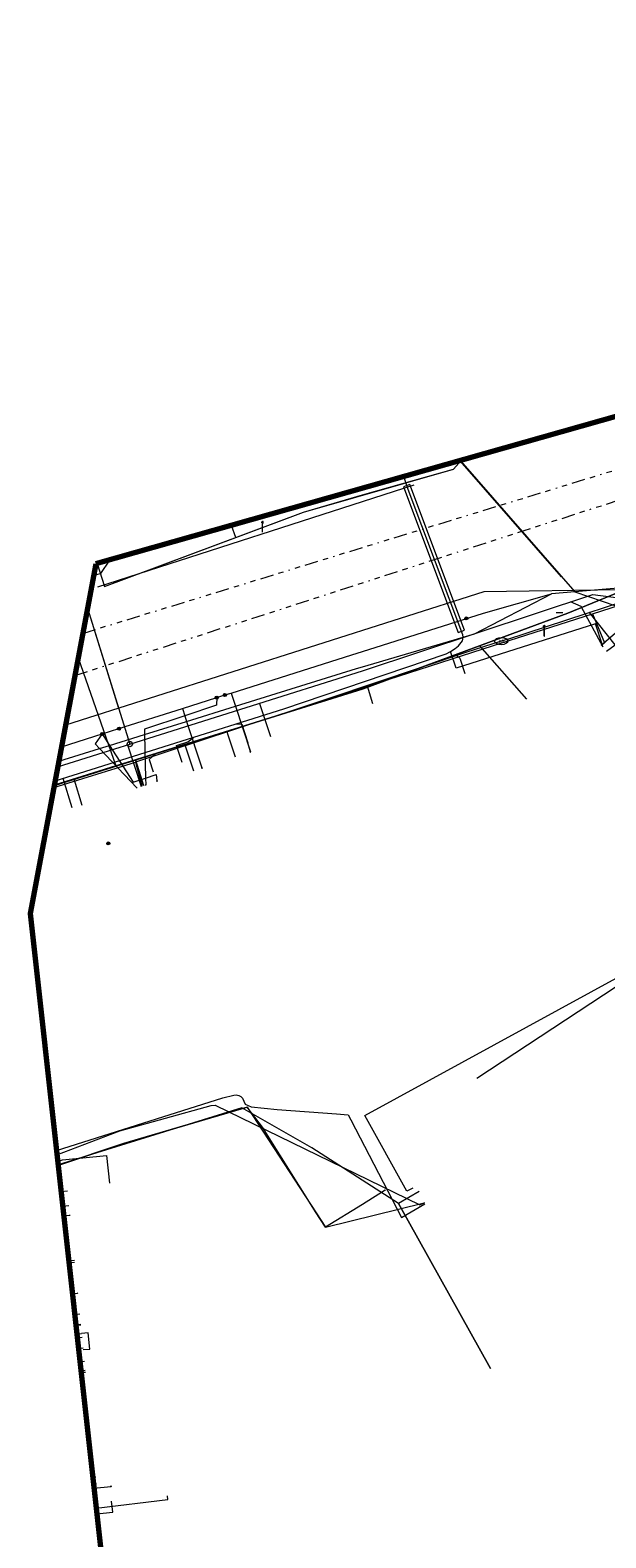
# Model space of a CAD drawing. Header units: metres. Extents: x 154975 to 155642, y 461260 to 461877.
# Tile 35 of 95: x 154975 to 155018, y 461696 to 461809. Entities that reach past the tile are written whole.
import ezdxf
from ezdxf.enums import TextEntityAlignment as Align
from ezdxf.lldxf.tags import DXFTag

# ---------------------------------------------------------------- set-up
doc = ezdxf.new("R2010")
doc.units = ezdxf.units.M
doc.linetypes.add('RI-OVERIG-SO', pattern=[17, 5, -2, 2, -2, 0, -2, 2, -2])
for name, color, linetype, lineweight, true_color in [('B-WE-KL-DATA-G', 3, 'KL-DATA-SO', 18, 0x00ff00), ('B-WE-KL-DATA_HULPSTUK-S', 3, 'Continuous', 18, 0x00ff00), ('B-WE-KL-DATA_KABELBED-G', 3, 'Continuous', 18, 0x00ff00), ('B-WE-KL-DATA_MANTELBUIS-G', 3, 'Continuous', 18, 0x00ff00), ('B-WE-KL-ET_LS-G', 1, 'KL-LS-SO', 18, 0xff0000), ('B-WE-KL-ET_LS-S', 1, 'Continuous', 18, 0xff0000), ('B-WE-KL-ET_LS_MANTELBUIS-G', 1, 'Continuous', 18, 0xff0000), ('B-WE-KL-GAS_LD-G', 30, 'KL-GAS_LD-SO', 18, 0xff7f00), ('B-WE-KL-GAS_LD_HULPSTUK-S', 30, 'Continuous', 18, 0xff7f00), ('B-WE-KL-GAS_LD_MANTELBUIS-G', 30, 'Continuous', 18, 0xff7f00), ('B-WE-KL-WATER-G', 5, 'KL-WATER-SO', 18, 0x0000ff), ('B-WE-KL-WATER-S', 5, 'Continuous', 18, 0x0000ff), ('B-WE-KL-WATER_HULPSTUK-S', 5, 'Continuous', 18, 0x0000ff), ('B-WE-RI-VRIJVERVAL-G', 6, 'RI-OVERIG-SO', 18, 0xff00ff)]:
    doc.layers.add(name, color=color, linetype=linetype, lineweight=lineweight, true_color=true_color)
doc.layers.add('B-WE-OG-INFO_ORIENTATIEPOLYGOON-GV', color=7, linetype='Continuous', lineweight=70)
doc.styles.add('NLCS-ISO', font='NLCS-ISO.ttf')
tags = doc.linetypes.add('KL-DATA-SO', pattern='A,4,-1,[101,NLCS.SHX,S=0.5,R=0,X=0,Y=0],-1,4,-1,["D",Standard,S=1,R=0,X=-0.25,Y=-0.5],-1.5', length=12.5).pattern_tags.tags
tags[18] = DXFTag(74, 10)
tags = doc.linetypes.add('KL-GAS_LD-SO', pattern='A,4,-1,[69,NLCS.SHX,S=0.5,R=0,X=0,Y=0],-1,4,-1,["L",Standard,S=1,R=0,X=0.25,Y=-0.5],-2', length=13).pattern_tags.tags
tags[18] = DXFTag(74, 10)
tags = doc.linetypes.add('KL-LS-SO', pattern='A,4,-1,[103,NLCS.SHX,S=0.75,R=0,X=0,Y=0],-1,4,-1,["L",Standard,S=1,R=0,X=0,Y=-0.5],-2', length=13).pattern_tags.tags
tags[18] = DXFTag(74, 10)
doc.linetypes.add('KL-WATER-SO', pattern='A,7,-0.5,[168,NLCS.SHX,S=0.75,R=0,X=0.75,Y=0],-2', length=9.5)

# ---------------------------------------------------------------- blocks, each defined once
blk = doc.blocks.new('SKL-WTB_HULP_T STUK-SO')
at = {"color": 0, "linetype": 'ByBlock', "lineweight": 18}
blk.add_circle((0, 0), 1, dxfattribs=at)
at = {"color": 0, "linetype": 'ByBlock', "lineweight": -2, "style": 'NLCS-ISO'}
blk.add_text('T', height=1, dxfattribs=at).set_placement((0, 0), align=Align.MIDDLE_CENTER)
at = {"color": 0, "linetype": 'ByBlock', "lineweight": 18, "style": 'NLCS-ISO', "flags": 1}
for tag, p in [('TYPE', (1.5, 0)), ('OMSCHRIJVING', (1.5, -3)), ('LABEL', (1.5, -1.5))]:
    blk.add_attdef(tag, p, '', height=1, dxfattribs=at)
blk = doc.blocks.new('SKL-WTB_HULP_OVERIG-SO')
at = {"color": 0, "linetype": 'ByBlock', "lineweight": 18}
for points in [[(-0.14, 0.14), (0.14, -0.14)], [(0.14, 0.14), (-0.14, -0.14)]]:
    blk.add_lwpolyline(points, dxfattribs=at)
at = {"color": 0, "linetype": 'ByBlock', "lineweight": 18, "style": 'NLCS-ISO', "flags": 1}
for tag, p in [('TYPE', (1.5, 0)), ('OMSCHRIJVING', (1.5, -3)), ('LABEL', (1.5, -1.5))]:
    blk.add_attdef(tag, p, '', height=1, dxfattribs=at)
blk = doc.blocks.new('SKL-WATER_BRANDKRAAN_BRANDPUT-SO')
at = {"color": 0, "linetype": 'ByBlock', "lineweight": 18}
blk.add_ellipse((0, 0), major_axis=(2.5, 0), ratio=0.54, dxfattribs=at)
at = {"color": 0, "linetype": 'ByBlock', "lineweight": 18, "style": 'NLCS-ISO'}
blk.add_text('bk', height=1.5, dxfattribs=at).set_placement((0.16, 0), align=Align.MIDDLE_CENTER)
blk = doc.blocks.new('SKL-WTB_HULP_MOF-SO')
at = {"linetype": 'ByBlock', "lineweight": 18}
h = blk.add_hatch(color=0, dxfattribs=at)
h.dxf.hatch_style = 1
h.paths.add_polyline_path([(-0.5625, 0, 1), (0.5625, 0, 1)])
at = {"color": 0, "linetype": 'ByBlock', "lineweight": 18}
blk.add_circle((0, 0), 0.5625, dxfattribs=at)
at = {"color": 0, "linetype": 'ByBlock', "lineweight": 18, "style": 'NLCS-ISO', "flags": 1}
for tag, p in [('TYPE', (1.5, 0)), ('OMSCHRIJVING', (1.5, -3)), ('LABEL', (1.5, -1.5))]:
    blk.add_attdef(tag, p, '', height=1, dxfattribs=at)
blk = doc.blocks.new('SKL-ET_LS_MAST-SO')
for p, q in [((-0.05, 2.07), (0.05, 2.07)), ((-0.05, -2), (0.05, -2))]:
    blk.add_line(p, q)
for points in [[(-0.18, 1.76), (-0.22, 1.76), (-0.22, 1.84), (-0.18, 1.84), (-0.18, 1.79)], [(-0.18, 1.49), (-0.22, 1.49), (-0.22, 1.57), (-0.18, 1.57), (-0.18, 1.52)], [(-0.18, 1.79), (-0.05, 1.79)], [(-0.18, 1.76), (-0.05, 1.76)], [(-0.18, 1.52), (-0.05, 1.52)], [(-0.18, 1.49), (-0.05, 1.49)], [(-0.05, -2), (-0.05, 2.07)], [(0.05, -2), (0.05, 2.07)], [(0.18, 1.92), (0.05, 1.92)], [(0.18, 1.89), (0.05, 1.89)], [(0.18, 1.66), (0.05, 1.66)], [(0.18, 1.63), (0.05, 1.63)], [(0.18, 1.39), (0.05, 1.39)], [(0.18, 1.36), (0.05, 1.36)], [(0.18, 1.89), (0.22, 1.89), (0.22, 1.97), (0.18, 1.97), (0.18, 1.92)], [(0.18, 1.63), (0.22, 1.63), (0.22, 1.71), (0.18, 1.71), (0.18, 1.66)], [(0.18, 1.36), (0.22, 1.36), (0.22, 1.44), (0.18, 1.44), (0.18, 1.39)]]:
    blk.add_lwpolyline(points)

msp = doc.modelspace()

# ---------------------------------------------------------------- linework, layer by layer
at = {"layer": 'B-WE-KL-DATA-G', "ltscale": 0.2, "flags": 128}
for points in [[(154979.953, 461769.003), (154980.056, 461769.036), (154980.608, 461767.299), (154995.582, 461772.906), (155000, 461774.192), (155006.843, 461776.137), (155007.444, 461776.796)], [(154979.953, 461769.003), (154980.056, 461769.036), (154980.608, 461767.299), (154995.582, 461772.906), (155000, 461774.192), (155006.843, 461776.137), (155007.444, 461776.796)], [(154979.953, 461769.003), (154980.056, 461769.036), (154980.608, 461767.299), (154995.582, 461772.906), (155000, 461774.192), (155006.843, 461776.137), (155007.444, 461776.796)], [(154979.953, 461769.003), (154980.056, 461769.036), (154980.608, 461767.299), (154995.582, 461772.906), (155000, 461774.192), (155006.843, 461776.137), (155007.444, 461776.796)], [(154979.953, 461769.003), (154980.056, 461769.036), (154980.608, 461767.299), (154990.493, 461771), (154990.156, 461771.899)], [(154976.837, 461752.386), (155000.052, 461759.615), (155015.459, 461765.314), (155020.5, 461767.394), (155021.298, 461766.551), (155030.807, 461755.454), (155035.482, 461748.233), (155038.102, 461750), (155043.909, 461753.992), (155044.807, 461753.061), (155047.391, 461750), (155052.962, 461742.722), (155056.725, 461737.61), (155070.477, 461718.643), (155080.975, 461702.397), (155087.894, 461691.268), (155099.327, 461674.734), (155107.452, 461663.593), (155109.004, 461661.258), (155110.061, 461660.203), (155111.11, 461659.436), (155112.772, 461659.023), (155114.631, 461658.667), (155115.966, 461658.56), (155117.442, 461658.805), (155117.752, 461658.933), (155117.371, 461659.857)], [(155044.968, 461754.539), (155044.164, 461753.971), (155044.807, 461753.061), (155043.909, 461753.992), (155038.102, 461750), (155035.482, 461748.233), (155030.807, 461755.454), (155021.298, 461766.551), (155020.5, 461767.394), (155015.459, 461765.314), (155000.052, 461759.615), (154976.837, 461752.386)], [(154976.837, 461752.386), (155000.052, 461759.615), (155015.459, 461765.314), (155020.5, 461767.394), (155021.298, 461766.551), (155030.807, 461755.454), (155035.482, 461748.233), (155038.102, 461750), (155043.909, 461753.992), (155044.807, 461753.061), (155044.164, 461753.971), (155044.968, 461754.539)], [(155044.968, 461754.539), (155044.164, 461753.971), (155044.807, 461753.061), (155043.909, 461753.992), (155038.102, 461750), (155035.482, 461748.233), (155030.807, 461755.454), (155021.298, 461766.551), (155020.5, 461767.394), (155015.459, 461765.314), (155008.816, 461762.857), (155012.347, 461758.85)], [(155017.312, 461765.255), (155020.038, 461766.134), (155020.332, 461766.133), (155020.627, 461766.044), (155020.882, 461765.896), (155021.061, 461765.741), (155021.331, 461765.474), (155022.343, 461764.26), (155023.135, 461763.356), (155024.277, 461761.991), (155025.543, 461760.482), (155027.155, 461758.463), (155027.976, 461757.421), (155029.33, 461755.749), (155030.584, 461754.12), (155030.6, 461754.1), (155031.664, 461752.694)], [(155017.967, 461762.907), (155021.688, 461766.096), (155030.807, 461755.454), (155035.482, 461748.233), (155038.102, 461750), (155043.909, 461753.992), (155044.807, 461753.061), (155044.164, 461753.971), (155044.968, 461754.539)], [(155000.392, 461759.825), (155009.87, 461762.864), (155017.312, 461765.255)], [(155017.312, 461765.255), (155018.2, 461763.071), (155018, 461762.9)], [(155018, 461762.9), (155017.985, 461762.887)], [(154978.632, 461761.959), (154981.464, 461753.827), (154976.837, 461752.386)], [(154992.904, 461757.395), (154997.682, 461758.956), (155000.392, 461759.825)], [(155000.8, 461758.5), (155000.392, 461759.825)], [(154992.904, 461757.395), (154982.953, 461754.109)], [(154976.805, 461752.214), (154982.953, 461754.109)], [(154983.555, 461752.347), (154982.954, 461754.291), (154976.837, 461752.386)], [(154983.555, 461752.347), (154982.954, 461754.291), (154976.837, 461752.386)], [(154983.555, 461752.347), (154982.954, 461754.291), (154976.837, 461752.386)], [(154983.555, 461752.347), (154982.954, 461754.291), (154976.837, 461752.386)], [(154983.555, 461752.347), (154982.954, 461754.291), (154976.837, 461752.386)], [(154983.555, 461752.347), (154982.954, 461754.291), (154976.837, 461752.386)], [(154983.555, 461752.347), (154982.954, 461754.291), (154976.837, 461752.386)], [(154983.555, 461752.347), (154982.954, 461754.291), (154976.837, 461752.386)], [(154983.555, 461752.347), (154982.954, 461754.291), (154976.837, 461752.386)], [(154983.555, 461752.347), (154982.954, 461754.291), (154976.837, 461752.386)], [(154983.555, 461752.347), (154982.954, 461754.291), (154976.837, 461752.386)], [(154982.953, 461754.109), (154983.418, 461752.299)], [(154977.006, 461724.909), (154981.52, 461726.337), (154989.522, 461728.884), (154990.327, 461729.084), (154990.509, 461729.093), (154990.703, 461729.051), (154990.876, 461728.976), (154990.995, 461728.852), (154991.189, 461728.393), (154991.648, 461728.193), (154993.608, 461728.014), (154998.055, 461727.68), (154998.936, 461727.61), (154999.147, 461727.214), (155002.938, 461719.878), (155004.706, 461720.906)], [(155004.26, 461721.844), (155002.727, 461720.948), (154996.202, 461725.129), (154990.947, 461728.124), (154977.124, 461723.846)], [(155009.647, 461708.53), (155002.727, 461720.948), (154996.202, 461725.129), (154990.947, 461728.124), (154977.124, 461723.846)], [(154978.351, 461716.645), (154977.927, 461716.618)], [(154977.942, 461716.483), (154978.363, 461716.525)], [(154978.373, 461712.61), (154978.752, 461712.648)], [(154978.833, 461711.783), (154978.465, 461711.78)], [(154978.843, 461708.381), (154979.167, 461708.413)], [(154979.183, 461708.247), (154978.86, 461708.226)], [(154979.732, 461700.378), (154979.966, 461700.401)], [(154979.991, 461698.043), (154985.375, 461698.684), (154985.347, 461698.973)]]:
    msp.add_lwpolyline(points, dxfattribs=at)
at = {"layer": 'B-WE-KL-DATA_KABELBED-G', "ltscale": 0.2, "flags": 128}
for points in [[(154990.493, 461771), (154995.582, 461772.906), (155006.843, 461776.137), (155007.444, 461776.796)], [(155014.971, 461768.046), (155007.367, 461776.752)], [(155007.368, 461776.752), (155015.97, 461766.904), (155015.97, 461766.904)], [(155003.883, 461774.935), (154980.088, 461767.264)], [(154990.493, 461771), (154990.156, 461771.899)], [(154979.953, 461769.003), (154980.056, 461769.036), (154980.608, 461767.299), (154990.493, 461771)], [(154980.998, 461769.283), (154980.306, 461768.286)], [(154979.84, 461768.159), (154980.306, 461768.286)], [(154977.182, 461754.175), (154980.244, 461755.128), (154981, 461755.364), (154983.621, 461756.179), (154986.786, 461757.164), (154990.462, 461758.307), (154999.55, 461761.135), (155000, 461761.267), (155008.443, 461763.76), (155014.22, 461766.754)], [(154977.387, 461755.254), (154980.451, 461756.226), (154981.706, 461756.625), (154986.469, 461758.136), (154989.055, 461758.957), (154989.675, 461759.154), (154990.137, 461759.301), (154999.206, 461762.179), (155000, 461762.43), (155009.109, 461765.314), (155014.22, 461766.754)], [(155008.816, 461762.857), (155015.459, 461765.314), (155020.5, 461767.394), (155021.688, 461766.096)], [(155015.969, 461766.904), (155014.22, 461766.754)], [(155022.249, 461767.13), (155021.951, 461767.217), (155021.648, 461767.28), (155021.34, 461767.318), (155021.03, 461767.33), (155020.72, 461767.316), (155020.694, 461767.312), (155015.97, 461766.904), (155015.969, 461766.904)], [(155015.97, 461766.904), (155020.084, 461765.508), (155025.312, 461763.104), (155026.655, 461762.486)], [(155017.967, 461762.907), (155021.688, 461766.096)], [(155008.816, 461762.857), (155000.052, 461759.615), (154982.954, 461754.291)], [(155008.816, 461762.857), (155012.347, 461758.85)], [(154978.632, 461761.959), (154981.464, 461753.827)], [(154989.055, 461758.957), (154989.029, 461758.379), (154986.646, 461757.593), (154983.611, 461756.593), (154983.621, 461756.179), (154983.699, 461752.906), (154983.711, 461752.399)], [(154989.675, 461759.154), (154990.137, 461759.301), (154990.462, 461758.307), (154991.582, 461754.884)], [(154981.706, 461756.625), (154986.469, 461758.136), (154986.646, 461757.593), (154986.786, 461757.164), (154987.924, 461753.67)], [(154980.451, 461756.226), (154979.915, 461755.474), (154980.244, 461755.128), (154983.049, 461752.17)], [(154980.451, 461756.226), (154981, 461755.364), (154982.763, 461752.594), (154983.699, 461752.906), (154984.496, 461753.172), (154984.561, 461752.693)], [(154982.954, 461754.291), (154981.464, 461753.827)], [(154982.954, 461754.291), (154983.555, 461752.347)], [(154976.837, 461752.386), (154981.464, 461753.827)], [(155001.723, 461721.944), (155000, 461720.87), (154997.243, 461719.152), (154996.795, 461719.822), (154996.536, 461720.234), (154992.504, 461726.662), (154991.343, 461728.189), (154982.034, 461725.442), (154977.111, 461723.801)], [(154977.111, 461723.801), (154982.034, 461725.442), (154991.343, 461728.189), (154996.536, 461720.234), (154997.243, 461719.152), (155004.656, 461720.989)], [(155002.727, 461720.948), (154996.202, 461725.129), (154990.947, 461728.124), (154977.124, 461723.846)], [(155004.26, 461721.844), (155002.727, 461720.948)], [(155002.727, 461720.948), (155009.647, 461708.53)], [(154977.533, 461720.014), (154978.012, 461720.065)], [(154977.942, 461716.483), (154978.363, 461716.525)], [(154978.189, 461714.147), (154978.594, 461714.19)], [(154978.373, 461712.61), (154978.752, 461712.648)], [(154978.843, 461708.381), (154979.167, 461708.413)], [(154979.732, 461700.378), (154979.966, 461700.401)], [(154979.819, 461699.545), (154981.087, 461699.678)]]:
    msp.add_lwpolyline(points, dxfattribs=at)
at = {"layer": 'B-WE-KL-DATA_MANTELBUIS-G', "ltscale": 0.2, "flags": 128}
for points in [[(155014.971, 461768.046), (155007.367, 461776.752)], [(155003.883, 461774.935), (154980.088, 461767.264)]]:
    msp.add_lwpolyline(points, dxfattribs=at)
at = {"layer": 'B-WE-KL-ET_LS-G', "ltscale": 0.2, "flags": 128}
for points in [[(154976.895, 461752.697), (154994.092, 461758.104), (155006.292, 461762.257), (155006.621, 461762.43), (155006.98, 461762.639), (155007.22, 461762.843), (155007.534, 461763.217), (155007.567, 461763.344), (155007.575, 461763.502), (155007.543, 461763.684), (155003.439, 461774.599), (155003.111, 461775.569)], [(155017.931, 461762.95), (155018.044, 461762.892), (155017.529, 461764.512), (155007.046, 461761.18), (155006.621, 461762.43)], [(155015.068, 461765.329), (155014.568, 461765.329)], [(154990.531, 461756.984), (154990.929, 461756.954), (154991.384, 461755.556)], [(154986.445, 461754.076), (154986.027, 461755.358), (154986.887, 461755.623), (154987.3, 461755.968)], [(154991.599, 461754.89), (154991.384, 461755.556)], [(154978.193, 461750.662), (154977.508, 461752.89)], [(155008.606, 461730.352), (155036.145, 461748.463)], [(154977.943, 461720.762), (154977.472, 461720.715)], [(154978.826, 461711.851), (154978.461, 461711.815)], [(154979.102, 461709.065), (154978.77, 461709.032)], [(154980.016, 461699.851), (154979.793, 461699.829)]]:
    msp.add_lwpolyline(points, dxfattribs=at)
at = {"layer": 'B-WE-KL-ET_LS_MANTELBUIS-G', "ltscale": 0.2, "flags": 128}
msp.add_lwpolyline([(155007.679, 461764.034), (155003.561, 461774.985), (155003.093, 461774.809), (155007.211, 461763.858), (155007.679, 461764.034)], dxfattribs=at)
at = {"layer": 'B-WE-KL-GAS_LD-G', "ltscale": 0.2, "flags": 128}
for points in [[(154982.524, 461755.466), (155000, 461760.958), (155017.34, 461766.715), (155021.955, 461766.094), (155030.959, 461755.584), (155036.249, 461748.529)], [(154979.329, 461765.675), (154982.524, 461755.466)], [(155018.109, 461762.742), (155016.453, 461765.812), (155015.647, 461766.153)], [(154992.258, 461758.525), (154993.09, 461756.046)], [(154981.404, 461755.114), (154982.524, 461755.466)], [(154982.335, 461755.406), (154983.382, 461752.286)], [(154977.095, 461753.76), (154981.404, 461755.114)], [(155003.79, 461722.1), (155003.353, 461721.857), (155000.196, 461727.539), (155036.935, 461747.615)], [(154977.835, 461721.856), (154977.351, 461721.808)], [(154978.925, 461710.856), (154978.571, 461710.821)], [(154979.004, 461710.06), (154978.66, 461710.026)]]:
    msp.add_lwpolyline(points, dxfattribs=at)
at = {"layer": 'B-WE-KL-GAS_LD_MANTELBUIS-G', "ltscale": 0.2, "flags": 128}
msp.add_lwpolyline([(154979.329, 461765.674), (154981.677, 461758.174)], dxfattribs=at)
at = {"layer": 'B-WE-KL-WATER-G', "ltscale": 0.2, "flags": 128}
for points in [[(155010.858, 461763.335), (155024.323, 461767.723), (155038.496, 461773.053), (155042.391, 461774.447)], [(155019.375, 461767.05), (155009.145, 461766.913), (154977.681, 461756.888)], [(155018.366, 461762.442), (155019, 461762.93), (155017.078, 461765.362)], [(155010.446, 461763.203), (155007.769, 461762.342), (154994.113, 461757.762), (154976.824, 461752.315)], [(155010.858, 461763.335), (155010.446, 461763.203)], [(155007.094, 461762.116), (155007.332, 461761.932), (155007.708, 461760.777)], [(154989.805, 461756.405), (154989.881, 461756.166), (154990.44, 461754.516)], [(154986.657, 461755.413), (154986.732, 461755.175), (154987.313, 461753.465)], [(154984.423, 461754.709), (154983.962, 461754.302), (154984.275, 461753.368)], [(154978.326, 461752.789), (154978.912, 461750.883)], [(154977.042, 461724.583), (154981.763, 461726.401), (154988.644, 461728.291), (154988.938, 461728.32), (155004.327, 461720.839), (155004.659, 461720.99)], [(154977.097, 461724.088), (154977.456, 461724.213), (154980.755, 461724.535), (154980.981, 461722.47)], [(154978.542, 461711.085), (154978.894, 461711.162)], [(154979.014, 461709.961), (154979.514, 461709.998), (154979.391, 461711.219), (154978.894, 461711.162)], [(154980.039, 461697.612), (154981.231, 461697.744), (154981.15, 461698.557)]]:
    msp.add_lwpolyline(points, dxfattribs=at)
at = {"layer": 'B-WE-OG-INFO_ORIENTATIEPOLYGOON-GV', "ltscale": 0.2, "flags": 128}
msp.add_lwpolyline([(154979.954, 461769.009), (154975.026, 461742.727), (154981.597, 461683.593), (155016.092, 461571.895), (155037.446, 461470.052), (155080.154, 461341.928), (155088.367, 461282.793), (155132.718, 461259.797), (155173.784, 461264.724), (155641.931, 461405.99), (155592.652, 461516.045), (155541.731, 461614.603), (155441.531, 461736.157), (155407.036, 461800.219), (155362.685, 461877.422)], close=True, dxfattribs=at)
at = {"layer": 'B-WE-RI-VRIJVERVAL-G', "ltscale": 0.2, "flags": 128}
for points in [[(154978.975, 461763.788), (155022.757, 461777.215)], [(154978.379, 461760.608), (155020.691, 461774.26)]]:
    msp.add_lwpolyline(points, dxfattribs=at)

# ---------------------------------------------------------------- block references
at = {"layer": 'B-WE-KL-DATA_HULPSTUK-S', "xscale": 0.2, "yscale": 0.2, "zscale": 0.2}
for name, p in [('SKL-WTB_HULP_OVERIG-SO', (154980.306, 461768.286)), ('SKL-WTB_HULP_OVERIG-SO', (154980.306, 461768.286)), ('SKL-WTB_HULP_OVERIG-SO', (155014.22, 461766.754)), ('SKL-WTB_HULP_OVERIG-SO', (155014.22, 461766.754)), ('SKL-WTB_HULP_OVERIG-SO', (155014.22, 461766.754)), ('SKL-WTB_HULP_OVERIG-SO', (155015.969, 461766.904)), ('SKL-WTB_HULP_OVERIG-SO', (155015.969, 461766.904)), ('SKL-WTB_HULP_OVERIG-SO', (155015.97, 461766.904)), ('SKL-WTB_HULP_OVERIG-SO', (155015.97, 461766.904)), ('SKL-WTB_HULP_MOF-SO', (155007.818, 461764.905)), ('SKL-WTB_HULP_MOF-SO', (154989.055, 461758.957)), ('SKL-WTB_HULP_OVERIG-SO', (154989.055, 461758.957)), ('SKL-WTB_HULP_MOF-SO', (154989.675, 461759.154)), ('SKL-WTB_HULP_OVERIG-SO', (154989.675, 461759.154)), ('SKL-WTB_HULP_MOF-SO', (154980.451, 461756.226)), ('SKL-WTB_HULP_MOF-SO', (154981.707, 461756.625)), ('SKL-WTB_HULP_OVERIG-SO', (154981.706, 461756.625)), ('SKL-WTB_HULP_OVERIG-SO', (154980.451, 461756.226)), ('SKL-WTB_HULP_OVERIG-SO', (154980.451, 461756.226)), ('SKL-WTB_HULP_OVERIG-SO', (154991.582, 461754.884)), ('SKL-WTB_HULP_OVERIG-SO', (154987.924, 461753.67)), ('SKL-WTB_HULP_OVERIG-SO', (154983.049, 461752.17)), ('SKL-WTB_HULP_OVERIG-SO', (154983.711, 461752.399)), ('SKL-WTB_HULP_OVERIG-SO', (154984.561, 461752.693)), ('SKL-WTB_HULP_MOF-SO', (154980.9, 461748)), ('SKL-WTB_HULP_OVERIG-SO', (155001.723, 461721.944)), ('SKL-WTB_HULP_OVERIG-SO', (154978.012, 461720.065)), ('SKL-WTB_HULP_OVERIG-SO', (155004.28, 461720.66)), ('SKL-WTB_HULP_OVERIG-SO', (155004.656, 461720.989)), ('SKL-WTB_HULP_OVERIG-SO', (154978.594, 461714.19)), ('SKL-WTB_HULP_OVERIG-SO', (154981.087, 461699.678))]:
    msp.add_blockref(name, p, dxfattribs=at)
at = {"layer": 'B-WE-KL-ET_LS-S', "xscale": 0.2, "yscale": 0.2, "zscale": 0.2}
for p in [(154992.495, 461771.801), (155013.674, 461763.978)]:
    msp.add_blockref('SKL-ET_LS_MAST-SO', p, dxfattribs=at)
at = {"layer": 'B-WE-KL-GAS_LD_HULPSTUK-S', "xscale": 0.2, "yscale": 0.2, "zscale": 0.2}
msp.add_blockref('SKL-WTB_HULP_T STUK-SO', (154982.524, 461755.466), dxfattribs=at)
at = {"layer": 'B-WE-KL-WATER-S', "xscale": 0.2, "yscale": 0.2, "zscale": 0.2}
msp.add_blockref('SKL-WATER_BRANDKRAAN_BRANDPUT-SO', (155010.446, 461763.203), dxfattribs=at)
at = {"layer": 'B-WE-KL-WATER_HULPSTUK-S', "xscale": 0.2, "yscale": 0.2, "zscale": 0.2}
for p in [(155017.078, 461765.362), (155010.858, 461763.335), (155007.094, 461762.116), (154989.805, 461756.405), (154986.657, 461755.413), (154984.423, 461754.709), (154978.326, 461752.789)]:
    msp.add_blockref('SKL-WTB_HULP_OVERIG-SO', p, dxfattribs=at)

doc.saveas('drawing.dxf')
